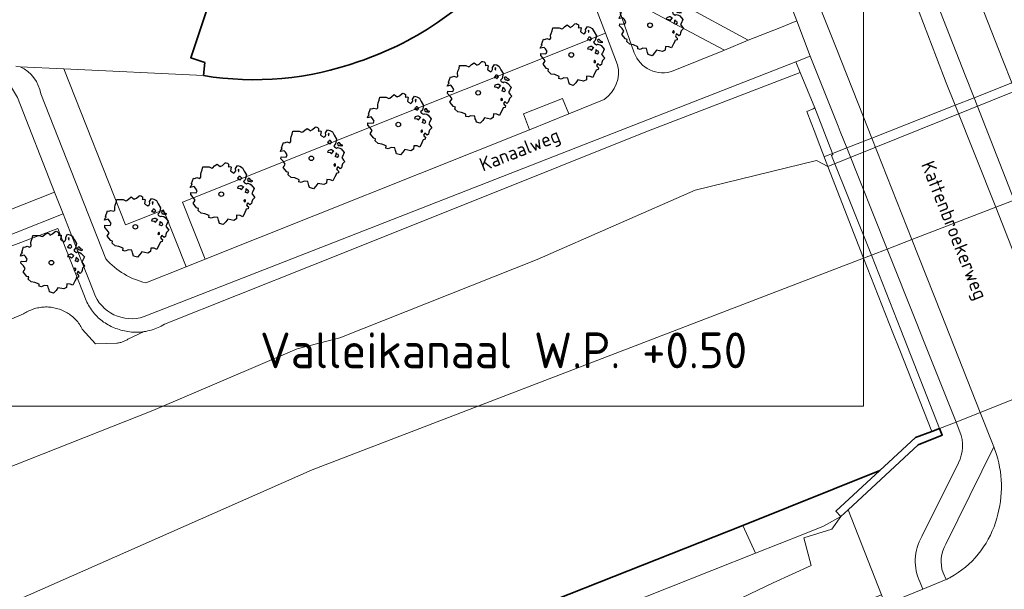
# Model space of a CAD drawing. Header units: metres. Extents: x 152391 to 157968, y 462336 to 467280.
# Tile 151 of 256: x 154747 to 154844, y 464243 to 464299. Entities that reach past the tile are written whole.
import ezdxf
from ezdxf.enums import TextEntityAlignment as Align

# ---------------------------------------------------------------- set-up
doc = ezdxf.new("R2010")
doc.units = ezdxf.units.M
doc.header["$LTSCALE"] = 0.75
doc.layers.get('0').update_dxf_attribs({"lineweight": 25})
for name, color, linetype, lineweight in [('B-GV-GR-BOOM-S', 252, 'Continuous', 25), ('B-OI-WH-WATERPEIL-T35', 3, 'Continuous', 35), ('B-WE-GK-BESCHOEIING-G', 251, 'GK-BESCHOEIING', 35), ('B-WE-GK-KADEMUUR-GV', 5, 'Continuous', 35), ('B-WE-GW-TALUD_KRUIN-G', 251, 'Continuous', 18), ('B-WE-IE-TERREINAFSCHEIDING_KUNSTMATIG_MUUR-GV', 251, 'Continuous', 18), ('B-WE-KW-KUNSTWERK_DEK-GV', 5, 'Continuous', 18), ('B-WE-OG-BEBOUWING-GV', 6, 'Continuous', 35), ('B-WE-OG-TERREIN_CULTUURSCHEIDING-GV', 251, 'Continuous', 18), ('B-WE-OG-TOPOGRAFIE-T18', 1, 'Continuous', 18), ('B-WE-OG-WATER_KANAAL-GV', 251, 'Continuous', 18), ('B-WE-OG-WATER_SLOOT-GV', 251, 'Continuous', 18), ('B-WE-VH-VERHARDING_ASFALT-GV', 251, 'Continuous', 18), ('B-WE-VH-VERHARDING_BETONSTRAATSTEEN-GV', 251, 'Continuous', 18), ('B-WE-VH-VERHARDING_TEGEL-GV', 251, 'Continuous', 18)]:
    doc.layers.add(name, color=color, linetype=linetype, lineweight=lineweight)
doc.layers.add('X-XX-AL-TEKENBLAD_HULPLIJN-G', color=7, linetype='Continuous', lineweight=18, plot=False)
doc.styles.add('NLCS-ISO-M750-T18', font='NLCS-ISO.ttf', dxfattribs={"height": 1.35})
doc.styles.add('NLCS-ISO-M750-T35', font='NLCS-ISO.ttf', dxfattribs={"height": 2.625})
doc.linetypes.add('GK-BESCHOEIING', pattern='A,30,-5,[1,NLCS.SHX,S=1,R=0,X=0,Y=0],-5', length=40)

# ---------------------------------------------------------------- blocks, each defined once
blk = doc.blocks.new('SGR-BOOM_50_100')
at = {"linetype": 'Continuous'}
for p, q in [((-0.649, 2.752), (-0.401, 2.928)), ((-0.401, 2.928), (-0.236, 2.811)), ((0.116, 2.811), (0.364, 3.044)), ((0.364, 3.044), (0.467, 3.074)), ((0.467, 3.074), (0.591, 3.015)), ((0.591, 3.015), (0.695, 2.928)), ((0.695, 2.928), (0.715, 2.723)), ((-2.014, 1.935), (-1.972, 2.11)), ((-1.993, 1.643), (-2.014, 1.935)), ((-1.972, 2.11), (-1.869, 2.373)), ((-1.869, 2.373), (-1.807, 2.665)), ((-1.807, 2.665), (-1.187, 2.665)), ((-1.187, 2.665), (-0.918, 2.548)), ((-0.918, 2.548), (-0.835, 2.577)), ((-0.835, 2.577), (-0.649, 2.752)), ((-0.236, 2.811), (-0.112, 2.694)), ((-0.112, 2.694), (0.116, 2.811)), ((0.715, 2.723), (0.674, 2.665)), ((0.674, 2.665), (0.943, 2.694)), ((0.964, 2.636), (0.902, 2.285)), ((0.902, 2.285), (1.005, 2.198)), ((0.943, 2.694), (0.964, 2.636)), ((1.005, 2.198), (1.232, 2.052)), ((1.232, 2.052), (1.336, 2.139)), ((1.336, 2.139), (1.418, 2.285)), ((1.398, 2.49), (1.584, 2.782)), ((1.418, 2.285), (1.398, 2.49)), ((1.584, 2.782), (1.811, 2.723)), ((1.729, 2.431), (1.646, 2.373)), ((1.646, 2.373), (1.687, 2.227)), ((1.687, 2.227), (1.708, 2.198)), ((1.708, 2.256), (1.729, 2.431)), ((1.811, 2.723), (2.059, 2.577)), ((2.059, 2.577), (2.225, 2.256)), ((2.225, 2.256), (2.452, 1.876)), ((-2.903, 1.029), (-2.717, 1.555)), ((-2.841, 0.942), (-2.903, 1.029)), ((-2.717, 1.555), (-2.593, 1.526)), ((-2.593, 1.526), (-2.386, 1.613)), ((-2.386, 1.613), (-2.096, 1.526)), ((-2.096, 1.526), (-1.993, 1.643)), ((1.667, 1.613), (1.584, 1.555)), ((1.584, 1.555), (1.646, 1.467)), ((1.646, 1.467), (1.749, 1.497)), ((1.729, 1.73), (1.667, 1.613)), ((1.832, 1.73), (1.729, 1.73)), ((1.749, 1.497), (1.832, 1.38)), ((1.915, 1.672), (1.832, 1.73)), ((1.832, 1.38), (1.915, 1.497)), ((1.997, 1.555), (1.915, 1.672)), ((1.915, 1.497), (1.997, 1.555)), ((2.349, 1.409), (2.183, 1.234)), ((2.183, 1.234), (2.266, 1.117)), ((2.266, 1.117), (2.452, 1)), ((2.452, 1.876), (2.349, 1.409)), ((2.452, 1), (2.556, 1.059)), ((2.618, 1.526), (2.556, 1.438)), ((2.556, 1.438), (2.597, 1.321)), ((2.556, 1.059), (2.783, 1)), ((2.597, 1.321), (2.721, 1.234)), ((2.742, 1.526), (2.618, 1.526)), ((2.721, 1.292), (2.907, 1.205)), ((2.721, 1.234), (2.742, 1.292)), ((2.886, 1.351), (2.742, 1.526)), ((2.783, 1), (2.907, 0.913)), ((3.072, 1.263), (2.886, 1.351)), ((2.907, 1.205), (3.072, 1.263)), ((-3.027, 0.65), (-2.944, 0.854)), ((-2.655, 0.737), (-3.027, 0.65)), ((-2.985, -0.051), (-2.965, 0.153)), ((-2.965, 0.153), (-2.469, 0.124)), ((-2.944, 0.854), (-2.841, 0.942)), ((-2.531, 0.591), (-2.655, 0.737)), ((-2.365, 0.329), (-2.531, 0.591)), ((-2.469, 0.124), (-2.365, 0.329)), ((1.646, 0.737), (1.584, 0.591)), ((1.584, 0.591), (1.832, 0.562)), ((1.873, 0.825), (1.646, 0.737)), ((1.832, 0.562), (1.977, 0.445)), ((1.977, 0.825), (1.873, 0.825)), ((2.163, 0.708), (1.977, 0.825)), ((1.977, 0.445), (2.142, 0.65)), ((2.142, 0.65), (2.204, 0.737)), ((2.39, 0.329), (2.328, 0.183)), ((2.549, 0.087), (2.328, 0.183)), ((2.411, 0.533), (2.39, 0.416)), ((2.39, 0.416), (2.39, 0.329)), ((2.535, 0.416), (2.411, 0.533)), ((2.618, 0.358), (2.535, 0.416)), ((2.549, 0.087), (2.68, 0.241)), ((2.68, 0.241), (2.618, 0.358)), ((2.907, 0.913), (3.217, 0.562)), ((3.052, 0.183), (2.969, 0.066)), ((2.969, 0.066), (3.135, -0.168)), ((3.217, 0.562), (3.052, 0.183)), ((-2.737, -0.314), (-2.985, -0.051)), ((-2.758, -0.898), (-2.655, -0.752)), ((-2.407, -1.336), (-2.758, -0.898)), ((-2.551, -0.577), (-2.737, -0.314)), ((-2.655, -0.752), (-2.551, -0.577)), ((2.287, -0.518), (2.204, -0.635)), ((2.204, -0.635), (2.225, -0.752)), ((2.245, -0.752), (2.37, -0.723)), ((2.37, -0.606), (2.287, -0.518)), ((2.37, -0.723), (2.37, -0.606)), ((2.597, -0.84), (2.473, -1.044)), ((2.804, -1.044), (2.597, -0.84)), ((2.948, -0.927), (2.804, -1.044)), ((2.99, -0.752), (2.948, -0.927)), ((3.052, -0.548), (2.99, -0.752)), ((3.279, -0.314), (3.052, -0.548)), ((3.135, -0.168), (3.279, -0.314)), ((-2.22, -1.394), (-2.407, -1.336)), ((-2.262, -1.599), (-2.22, -1.394)), ((-1.972, -1.862), (-2.262, -1.599)), ((-1.621, -1.92), (-1.972, -1.862)), ((-1.187, -2.095), (-1.621, -1.92)), ((2.287, -1.803), (2.101, -2.212)), ((2.411, -1.57), (2.287, -1.803)), ((2.432, -1.482), (2.411, -1.57)), ((2.638, -1.424), (2.432, -1.482)), ((2.473, -1.044), (2.535, -1.132)), ((2.535, -1.132), (2.659, -1.248)), ((2.659, -1.248), (2.638, -1.424)), ((-1.207, -2.3), (-1.187, -2.095)), ((-0.98, -2.358), (-1.207, -2.3)), ((-0.711, -2.241), (-0.98, -2.358)), ((-0.339, -2.271), (-0.711, -2.241)), ((-0.277, -2.533), (-0.339, -2.271)), ((-0.236, -2.65), (-0.277, -2.533)), ((-0.174, -2.855), (-0.236, -2.65)), ((0.199, -2.971), (-0.174, -2.855)), ((0.447, -2.709), (0.199, -2.971)), ((0.633, -2.446), (0.447, -2.709)), ((1.212, -2.563), (0.633, -2.446)), ((1.48, -2.417), (1.212, -2.563)), ((1.501, -2.066), (1.48, -2.417)), ((1.832, -2.095), (1.501, -2.066)), ((2.101, -2.212), (1.832, -2.095))]:
    blk.add_line(p, q, dxfattribs=at)
blk.add_circle((0, 0), 0.225, dxfattribs=at)

msp = doc.modelspace()

# ---------------------------------------------------------------- linework, layer by layer
at = {"layer": 'B-WE-GK-BESCHOEIING-G'}
msp.add_lwpolyline([(154831.57, 464254.789), (154818.16, 464249.432), (154787.191, 464237.177), (154746.395, 464220.892), (154699.38, 464202.247), (154674.271, 464192.084), (154657.765, 464185.324), (154637.255, 464176.189), (154620.495, 464168.434), (154606.038, 464162.015), (154599.532, 464159.215), (154587.056, 464153.591), (154555.539, 464140.99)], dxfattribs=at)
at = {"layer": 'B-WE-GK-KADEMUUR-GV'}
msp.add_lwpolyline([(154831.57, 464254.789), (154827.263, 464250.811), (154827.734, 464250.303), (154828.458, 464250.937), (154835.291, 464257.308), (154837.652, 464258.249), (154837.398, 464258.892), (154836.644, 464258.594), (154835.049, 464258.002)], close=True, dxfattribs=at)
at = {"layer": 'B-WE-GW-TALUD_KRUIN-G'}
msp.add_lwpolyline([(154561.479, 464138.859), (154563.336, 464138.258), (154568.323, 464140.684), (154569.38, 464140.361), (154570.374, 464140.769), (154577.423, 464143.66), (154594.156, 464150.169), (154603.563, 464154.996), (154627.101, 464165.361), (154649.758, 464175.325), (154682.182, 464188.093), (154720.291, 464202.844), (154758.721, 464218.235), (154793.587, 464231.794), (154808.198, 464237.623), (154821.128, 464243.831), (154824.851, 464245.514), (154824.13, 464248.227), (154826.852, 464249.059), (154827.734, 464250.303)], dxfattribs=at)
at = {"layer": 'B-WE-IE-TERREINAFSCHEIDING_KUNSTMATIG_MUUR-GV'}
for points in [[(154825.532, 464286.96), (154826.1, 464285.453), (154826.25, 464285.503), (154826.92, 464285.766), (154825.212, 464290.221), (154825.032, 464290.14), (154824.435, 464289.871), (154824.852, 464288.763), (154825.192, 464287.86)], [(154826.1, 464285.453), (154826.14, 464285.337), (154826.463, 464284.512), (154829.972, 464275.554), (154832.84, 464268.231), (154833.498, 464266.565), (154836.644, 464258.594), (154837.398, 464258.892), (154834.252, 464266.863), (154833.594, 464268.529), (154830.729, 464275.845), (154826.845, 464285.574), (154826.96, 464285.662), (154826.92, 464285.766), (154826.25, 464285.503)]]:
    msp.add_lwpolyline(points, close=True, dxfattribs=at)
at = {"layer": 'B-WE-KW-KUNSTWERK_DEK-GV'}
msp.add_lwpolyline([(154844.454, 464292.662), (154840.769, 464291.213), (154838.924, 464290.487), (154830.765, 464287.279), (154830.763, 464287.278), (154828.326, 464286.319), (154826.92, 464285.766), (154826.25, 464285.503), (154826.1, 464285.453), (154826.14, 464285.337), (154826.463, 464284.512), (154829.972, 464275.554), (154832.84, 464268.231), (154833.498, 464266.565), (154836.644, 464258.594), (154837.398, 464258.892), (154839.004, 464259.53), (154841.365, 464260.469), (154849.541, 464263.719)], dxfattribs=at)
at = {"layer": 'B-WE-OG-BEBOUWING-GV'}
for points in [[(154780.625, 464294.75, 0.146639), (154795.41, 464305.19)], [(154765.45, 464293.38, 0.126391), (154780.625, 464294.75)]]:
    msp.add_lwpolyline(points, format="xyb", dxfattribs=at)
msp.add_lwpolyline([(154766.893, 464303.159), (154764.221, 464295.133), (154765.59, 464294.66), (154765.45, 464293.38)], dxfattribs=at)
at = {"layer": 'B-WE-OG-TERREIN_CULTUURSCHEIDING-GV'}
for points in [[(154751.806, 464294.043), (154757.833, 464278.793), (154761.548, 464280.276), (154763.753, 464274.695), (154765.61, 464275.436), (154763.405, 464281.017), (154804.739, 464297.516), (154802.55, 464303.22), (154796.445, 464306.585), (154796.106, 464306.114), (154795.936, 464305.881), (154795.762, 464305.649), (154795.41, 464305.19)], [(154811.36, 464293.84), (154816.383, 464295.857), (154816.386, 464295.862), (154805.44, 464301.69), (154807.563, 464295.621)], [(154805.92, 464294.44), (154804.739, 464297.516), (154763.405, 464281.017), (154765.61, 464275.436), (154797.32, 464288.085), (154797.317, 464288.093)], [(154745.871, 464276.426), (154751.237, 464278.448), (154754.073, 464271.238), (154754.149, 464271.084), (154754.231, 464270.933), (154754.318, 464270.786), (154754.409, 464270.641), (154754.506, 464270.499), (154754.608, 464270.361), (154754.714, 464270.226), (154754.824, 464270.095), (154754.94, 464269.968), (154755.059, 464269.845), (154755.183, 464269.726), (154755.307, 464269.614), (154755.436, 464269.506), (154755.568, 464269.402), (154755.704, 464269.303), (154755.842, 464269.209), (154755.984, 464269.119), (154756.129, 464269.034), (154756.276, 464268.953), (154756.427, 464268.878), (154756.579, 464268.808), (154756.734, 464268.743), (154756.891, 464268.684), (154757.05, 464268.629), (154757.217, 464268.57), (154757.386, 464268.517), (154757.557, 464268.47), (154757.729, 464268.428), (154757.903, 464268.393), (154758.078, 464268.363), (154758.253, 464268.339), (154758.43, 464268.321), (154758.607, 464268.309), (154758.784, 464268.302), (154758.961, 464268.302), (154759.138, 464268.308), (154759.315, 464268.32), (154759.492, 464268.337), (154759.667, 464268.361), (154759.842, 464268.391), (154760.015, 464268.426), (154760.187, 464268.467), (154760.358, 464268.514), (154760.527, 464268.566), (154760.694, 464268.624), (154760.859, 464268.688), (154761.021, 464268.757), (154761.182, 464268.832), (154761.339, 464268.912), (154761.494, 464268.997), (154761.646, 464269.088), (154776.043, 464274.811), (154791.787, 464281.121), (154808.516, 464287.806), (154823.784, 464293.679), (154823.348, 464294.734), (154779.599, 464277.632), (154759.647, 464269.832)], [(154759.83, 464273.13), (154763.753, 464274.695), (154761.548, 464280.276), (154757.833, 464278.793), (154751.806, 464294.043), (154747.551, 464294.25)], [(154765.45, 464293.38), (154751.806, 464294.043)], [(154749.55, 464291.59), (154755.92, 464275.47)], [(154741.664, 464278.357), (154750.915, 464282.005), (154747.3, 464291.25)], [(154797.317, 464288.093), (154796.73, 464289.63), (154800.55, 464291.16), (154801.16, 464289.63), (154804.63, 464291.06)], [(154754.731, 464272.21), (154753.58, 464275.19), (154751.753, 464279.863), (154742.527, 464276.225), (154738.937, 464274.736), (154735.002, 464272.901), (154730.004, 464270.349), (154724.766, 464267.876), (154719.741, 464265.829), (154705.632, 464260.973), (154704.134, 464260.458), (154702.568, 464259.897), (154692.781, 464256.39), (154671.697, 464248.254), (154627.413, 464230.7), (154624.471, 464229.534), (154617.032, 464226.585), (154571.779, 464208.587)], [(154735.797, 464264.942), (154747.858, 464270.089), (154747.972, 464270.163), (154748.088, 464270.233), (154748.207, 464270.3), (154748.328, 464270.362), (154748.451, 464270.42), (154748.576, 464270.474), (154748.703, 464270.523), (154748.831, 464270.568), (154748.961, 464270.609), (154749.092, 464270.645), (154749.224, 464270.677), (154749.358, 464270.704), (154749.492, 464270.727), (154749.627, 464270.745), (154749.762, 464270.758), (154749.898, 464270.767), (154750.034, 464270.771), (154750.17, 464270.77), (154750.306, 464270.765), (154750.441, 464270.755), (154750.577, 464270.741), (154750.711, 464270.721), (154750.845, 464270.698), (154750.978, 464270.669), (154751.11, 464270.637), (154751.241, 464270.599), (154751.373, 464270.557), (154751.503, 464270.51), (154751.631, 464270.458), (154751.757, 464270.403), (154751.882, 464270.342), (154752.004, 464270.278), (154752.124, 464270.209), (154752.241, 464270.136), (154752.356, 464270.059), (154752.468, 464269.978), (154752.577, 464269.894), (154752.683, 464269.805), (154752.787, 464269.713), (154752.886, 464269.618), (154752.983, 464269.519), (154753.076, 464269.416), (154753.165, 464269.311), (154753.251, 464269.202), (154753.332, 464269.091), (154753.41, 464268.977), (154753.484, 464268.86), (154753.554, 464268.741), (154753.619, 464268.619), (154754.898, 464267.172), (154756.987, 464267.235), (154757.07, 464267.244), (154757.152, 464267.256), (154757.233, 464267.271), (154757.314, 464267.288), (154757.395, 464267.308), (154757.474, 464267.332), (154757.553, 464267.357), (154757.631, 464267.386), (154757.708, 464267.417), (154757.783, 464267.451), (154757.858, 464267.488), (154757.931, 464267.527), (154758.002, 464267.569), (154758.072, 464267.613), (154759.667, 464268.361), (154759.492, 464268.337), (154759.315, 464268.32), (154759.138, 464268.308), (154758.961, 464268.302), (154758.784, 464268.302), (154758.607, 464268.309), (154758.43, 464268.321), (154758.253, 464268.339), (154758.078, 464268.363), (154757.903, 464268.393), (154757.729, 464268.428), (154757.557, 464268.47), (154757.386, 464268.517), (154757.217, 464268.57), (154757.05, 464268.629), (154756.891, 464268.684), (154756.734, 464268.743), (154756.579, 464268.808), (154756.427, 464268.878), (154756.276, 464268.953), (154756.129, 464269.034), (154755.984, 464269.119), (154755.842, 464269.209), (154755.704, 464269.303), (154755.568, 464269.402), (154755.436, 464269.506), (154755.307, 464269.614), (154755.183, 464269.726), (154755.059, 464269.845), (154754.94, 464269.968), (154754.824, 464270.095), (154754.714, 464270.226), (154754.608, 464270.361), (154754.506, 464270.499), (154754.409, 464270.641), (154754.318, 464270.786), (154754.231, 464270.933), (154754.149, 464271.084), (154754.073, 464271.238), (154751.237, 464278.448), (154745.871, 464276.426)], [(154691.528, 464186.916), (154769.156, 464217.739), (154807.259, 464233.177), (154831.702, 464242.651), (154828.458, 464250.937), (154827.734, 464250.303), (154826.852, 464249.059), (154824.13, 464248.227), (154824.851, 464245.514), (154821.128, 464243.831), (154808.198, 464237.623), (154793.587, 464231.794), (154758.721, 464218.235), (154720.291, 464202.844)], [(154720.291, 464202.844), (154758.721, 464218.235), (154793.587, 464231.794), (154808.198, 464237.623), (154821.128, 464243.831), (154824.851, 464245.514), (154824.13, 464248.227), (154826.852, 464249.059), (154827.734, 464250.303), (154826.063, 464249.358), (154824.044, 464248.551), (154819.409, 464246.699), (154802.337, 464239.947), (154782.152, 464231.99), (154773.961, 464228.7), (154764.407, 464224.83), (154750.913, 464219.504), (154732.284, 464212.069)]]:
    msp.add_lwpolyline(points, dxfattribs=at)
for points in [[(154795.41, 464305.19, -0.146639), (154780.625, 464294.75)], [(154807.563, 464295.621, 0.420155), (154811.36, 464293.84)], [(154780.625, 464294.75, -0.126391), (154765.45, 464293.38)], [(154804.63, 464291.06, 0.313555), (154805.92, 464294.44)], [(154747.551, 464294.25, -0.254734), (154749.55, 464291.59)], [(154755.92, 464275.47, 0.154912), (154759.83, 464273.13)], [(154759.647, 464269.832, -0.407697), (154754.731, 464272.21)]]:
    msp.add_lwpolyline(points, format="xyb", dxfattribs=at)
msp.add_lwpolyline([(154821.789, 464298.064), (154823.45, 464298.72), (154821.364, 464304.152), (154812.068, 464300.442), (154818.69, 464296.84)], close=True, dxfattribs=at)
at = {"layer": 'B-WE-OG-WATER_KANAAL-GV'}
for points in [[(155176.887, 464410.714), (155116.149, 464389.895), (154991, 464337.401), (154853.098, 464284.437), (154852.437, 464284.183), (154850.831, 464283.566), (154848.419, 464282.64), (154844.688, 464281.207), (154842.881, 464280.513), (154834.684, 464277.365), (154832.266, 464276.436), (154830.729, 464275.845), (154829.972, 464275.554), (154776.076, 464254.855), (154570.283, 464163.941)], [(154570.283, 464163.941), (154776.076, 464254.855), (154829.972, 464275.554), (154830.729, 464275.845), (154832.266, 464276.436), (154834.684, 464277.365), (154842.881, 464280.513), (154844.688, 464281.207), (154848.419, 464282.64), (154850.831, 464283.566), (154852.437, 464284.183), (154853.098, 464284.437), (154991, 464337.401)], [(154906.143, 464318.875), (154888.1, 464311.358), (154873.306, 464305.434), (154858.234, 464299.031), (154854.047, 464296.482), (154849.911, 464294.615), (154849.723, 464293.876), (154849.282, 464293.698), (154826.463, 464284.512), (154825.352, 464285.097), (154813.509, 464282.189), (154798.076, 464275.417), (154778.78, 464267.761), (154774.62, 464266.695), (154760.52, 464260.664), (154743.069, 464253.768)], [(154746.395, 464220.892), (154749.595, 464222.169), (154763.272, 464227.629), (154772.859, 464231.456), (154780.926, 464234.676), (154787.191, 464237.177), (154818.16, 464249.432), (154831.57, 464254.789), (154835.049, 464258.002), (154836.644, 464258.594), (154837.398, 464258.892), (154839.004, 464259.53), (154841.365, 464260.469), (154849.541, 464263.719), (154851.288, 464264.414), (154855.04, 464265.906), (154857.423, 464266.853), (154859.006, 464267.482), (154859.672, 464267.722), (154861.389, 464268.384), (154865.431, 464268.328), (154881.47, 464274.568), (154900.085, 464281.915)]]:
    msp.add_lwpolyline(points, dxfattribs=at)
at = {"layer": 'B-WE-OG-WATER_SLOOT-GV'}
for points in [[(154743.069, 464253.768), (154760.52, 464260.664), (154774.62, 464266.695), (154778.78, 464267.761), (154798.076, 464275.417), (154813.509, 464282.189), (154825.352, 464285.097), (154826.463, 464284.512), (154826.14, 464285.337), (154826.1, 464285.453), (154825.532, 464286.96), (154825.192, 464287.86), (154824.852, 464288.763), (154824.435, 464289.871), (154825.032, 464290.14), (154825.212, 464290.221), (154823.784, 464293.679), (154808.516, 464287.806), (154791.787, 464281.121), (154776.043, 464274.811), (154761.646, 464269.088), (154761.494, 464268.997), (154761.339, 464268.912), (154761.182, 464268.832), (154761.021, 464268.757), (154760.859, 464268.688), (154760.694, 464268.624), (154760.527, 464268.566), (154760.358, 464268.514), (154760.187, 464268.467), (154760.015, 464268.426), (154759.842, 464268.391), (154759.667, 464268.361), (154758.072, 464267.613), (154758.002, 464267.569), (154757.931, 464267.527), (154757.858, 464267.488), (154757.783, 464267.451), (154757.708, 464267.417), (154757.631, 464267.386), (154757.553, 464267.357), (154757.474, 464267.332), (154757.395, 464267.308), (154757.314, 464267.288), (154757.233, 464267.271), (154757.152, 464267.256), (154757.07, 464267.244), (154756.987, 464267.235), (154754.898, 464267.172), (154753.619, 464268.619), (154753.554, 464268.741), (154753.484, 464268.86), (154753.41, 464268.977), (154753.332, 464269.091), (154753.251, 464269.202), (154753.165, 464269.311), (154753.076, 464269.416), (154752.983, 464269.519), (154752.886, 464269.618), (154752.787, 464269.713), (154752.683, 464269.805), (154752.577, 464269.894), (154752.468, 464269.978), (154752.356, 464270.059), (154752.241, 464270.136), (154752.124, 464270.209), (154752.004, 464270.278), (154751.882, 464270.342), (154751.757, 464270.403), (154751.631, 464270.458), (154751.503, 464270.51), (154751.373, 464270.557), (154751.241, 464270.599), (154751.11, 464270.637), (154750.978, 464270.669), (154750.845, 464270.698), (154750.711, 464270.721), (154750.577, 464270.741), (154750.441, 464270.755), (154750.306, 464270.765), (154750.17, 464270.77), (154750.034, 464270.771), (154749.898, 464270.767), (154749.762, 464270.758), (154749.627, 464270.745), (154749.492, 464270.727), (154749.358, 464270.704), (154749.224, 464270.677), (154749.092, 464270.645), (154748.961, 464270.609), (154748.831, 464270.568), (154748.703, 464270.523), (154748.576, 464270.474), (154748.451, 464270.42), (154748.328, 464270.362), (154748.207, 464270.3), (154748.088, 464270.233), (154747.972, 464270.163), (154747.858, 464270.089), (154735.797, 464264.942)], [(154844.454, 464292.662), (154840.769, 464291.213), (154838.924, 464290.487), (154830.765, 464287.279), (154830.763, 464287.278), (154828.326, 464286.319), (154826.92, 464285.766), (154826.25, 464285.503), (154826.1, 464285.453), (154826.14, 464285.337), (154826.463, 464284.512), (154849.282, 464293.698)]]:
    msp.add_lwpolyline(points, dxfattribs=at)
for points in [[(154827.734, 464250.303), (154827.263, 464250.811), (154831.57, 464254.789), (154818.16, 464249.432), (154819.409, 464246.699), (154824.044, 464248.551), (154826.063, 464249.358)], [(154782.152, 464231.99), (154802.337, 464239.947), (154819.409, 464246.699), (154818.16, 464249.432), (154787.191, 464237.177), (154780.926, 464234.676)]]:
    msp.add_lwpolyline(points, close=True, dxfattribs=at)
at = {"layer": 'B-WE-VH-VERHARDING_ASFALT-GV'}
for points in [[(154843.568, 464294.898), (154841.706, 464299.606), (154840.726, 464302.047), (154840.576, 464302.455), (154838.381, 464308.423), (154836.914, 464312.722), (154831.493, 464328.602), (154830.796, 464330.588), (154827.781, 464339.756), (154823.533, 464338.219)], [(154823.533, 464338.219), (154819.027, 464336.588), (154819.265, 464335.669), (154821.127, 464327.111), (154821.47, 464325.171), (154824.477, 464306.975), (154825.103, 464303.189), (154824.563, 464302.966), (154825.865, 464299.672), (154827.273, 464296.108), (154829.916, 464289.424)], [(154829.916, 464289.424), (154830.765, 464287.279), (154838.924, 464290.487), (154838.052, 464292.685), (154837.079, 464295.138), (154834.973, 464300.69), (154833.35, 464305.437), (154829.995, 464314.648), (154825.815, 464326.67), (154825.205, 464328.712), (154824.007, 464332.88), (154823.211, 464337.657)], [(154824.21, 464337.708), (154827.102, 464329.294), (154827.778, 464327.412), (154835.034, 464306.627), (154837.482, 464299.585), (154839.9, 464293.428), (154840.769, 464291.213), (154844.454, 464292.662), (154843.568, 464294.898)], [(154807.563, 464295.621), (154805.44, 464301.69), (154802.55, 464303.22), (154804.739, 464297.516)], [(154759.647, 464269.832), (154779.599, 464277.632), (154823.348, 464294.734), (154824.76, 464295.27), (154823.45, 464298.72), (154821.789, 464298.064), (154818.69, 464296.84), (154816.386, 464295.862), (154816.383, 464295.857), (154811.36, 464293.84)], [(154804.739, 464297.516), (154805.92, 464294.44)], [(154741.41, 464293.78), (154746.7, 464292.22), (154747.3, 464291.25), (154750.915, 464282.005), (154751.753, 464279.863), (154753.58, 464275.19), (154754.731, 464272.21)], [(154747.551, 464294.25), (154747.13, 464294.31)], [(154755.92, 464275.47), (154749.55, 464291.59)], [(154804.63, 464291.06), (154801.16, 464289.63), (154797.317, 464288.093), (154797.32, 464288.085), (154765.61, 464275.436), (154763.753, 464274.695), (154759.83, 464273.13)], [(154742.527, 464276.225), (154751.753, 464279.863), (154750.915, 464282.005), (154741.664, 464278.357)], [(154853.556, 464253.6), (154849.541, 464263.719), (154841.365, 464260.469), (154842.694, 464257.111), (154842.962, 464256.345)], [(154838.035, 464244.131), (154835.749, 464243.21), (154834.873, 464242.839), (154832.07, 464241.71), (154834.525, 464235.427), (154837.296, 464236.543), (154838.218, 464236.885), (154840.586, 464237.604)], [(154838.434, 464244.338), (154838.399, 464244.319)]]:
    msp.add_lwpolyline(points, dxfattribs=at)
for points in [[(154811.36, 464293.84, -0.420155), (154807.563, 464295.621)], [(154805.92, 464294.44, -0.313555), (154804.63, 464291.06)], [(154749.55, 464291.59, 0.254734), (154747.551, 464294.25)], [(154759.83, 464273.13, -0.154912), (154755.92, 464275.47)], [(154754.731, 464272.21, 0.407697), (154759.647, 464269.832)], [(154842.962, 464256.345, -0.159391), (154842.859, 464249.726)], [(154842.859, 464249.726, -0.192718), (154838.434, 464244.338)], [(154838.399, 464244.319, -0.010915), (154838.035, 464244.131)]]:
    msp.add_lwpolyline(points, format="xyb", dxfattribs=at)
for points in [[(154847.443, 464274.196), (154851.288, 464264.414), (154855.04, 464265.906), (154851.159, 464275.716), (154848.419, 464282.64), (154844.454, 464292.662), (154840.769, 464291.213), (154844.688, 464281.207)], [(154849.541, 464263.719), (154845.674, 464273.471), (154842.881, 464280.513), (154838.924, 464290.487), (154830.765, 464287.279), (154830.763, 464287.278), (154834.684, 464277.365), (154837.541, 464270.143), (154841.365, 464260.469)]]:
    msp.add_lwpolyline(points, close=True, dxfattribs=at)
at = {"layer": 'B-WE-VH-VERHARDING_BETONSTRAATSTEEN-GV'}
for points in [[(154823.211, 464337.657), (154824.007, 464332.88), (154825.205, 464328.712), (154825.815, 464326.67), (154829.995, 464314.648), (154833.35, 464305.437), (154834.973, 464300.69), (154837.079, 464295.138), (154838.052, 464292.685), (154838.924, 464290.487), (154840.769, 464291.213), (154839.9, 464293.428), (154837.482, 464299.585), (154835.034, 464306.627), (154827.778, 464327.412), (154827.102, 464329.294), (154824.21, 464337.708)], [(154842.962, 464256.345), (154842.694, 464257.111), (154838.014, 464247.603)], [(154837.735, 464244.796), (154838.035, 464244.131)], [(154838.399, 464244.319), (154838.434, 464244.338)]]:
    msp.add_lwpolyline(points, dxfattribs=at)
for points in [[(154801.16, 464289.63), (154800.55, 464291.16), (154796.73, 464289.63), (154797.317, 464288.093)], [(154845.674, 464273.471), (154849.541, 464263.719), (154851.288, 464264.414), (154847.443, 464274.196), (154844.688, 464281.207), (154840.769, 464291.213), (154838.924, 464290.487), (154842.881, 464280.513)]]:
    msp.add_lwpolyline(points, close=True, dxfattribs=at)
for points in [[(154842.859, 464249.726, 0.159391), (154842.962, 464256.345)], [(154838.434, 464244.338, 0.192718), (154842.859, 464249.726)], [(154838.014, 464247.603, 0.225511), (154837.735, 464244.796)], [(154838.035, 464244.131, 0.010915), (154838.399, 464244.319)]]:
    msp.add_lwpolyline(points, format="xyb", dxfattribs=at)
at = {"layer": 'B-WE-VH-VERHARDING_TEGEL-GV'}
for points in [[(154754.4, 464412.422), (154755.13, 464410.56), (154755.287, 464410.404), (154765.559, 464384.16), (154764.59, 464383.192), (154761.359, 464380.338), (154764.64, 464372.06), (154765.42, 464369.94), (154772.048, 464353.339), (154772.838, 464351.219), (154779.3, 464335.03), (154780.079, 464332.84), (154784.61, 464321.69), (154788.784, 464310.746), (154795.13, 464307.31), (154796.445, 464306.585), (154802.55, 464303.22), (154805.44, 464301.69), (154816.386, 464295.862), (154818.69, 464296.84), (154812.068, 464300.442), (154809.785, 464301.684), (154803.91, 464304.88)], [(154821.23, 464304.5), (154821.364, 464304.152), (154823.45, 464298.72), (154824.76, 464295.27), (154827.478, 464288.446), (154827.694, 464287.905), (154828.326, 464286.319), (154830.763, 464287.278), (154830.765, 464287.279), (154829.916, 464289.424), (154827.273, 464296.108), (154825.865, 464299.672), (154824.563, 464302.966), (154823.08, 464306.72)], [(154838.014, 464247.603), (154842.694, 464257.111), (154841.365, 464260.469), (154839.004, 464259.53)], [(154839.004, 464259.53), (154837.398, 464258.892), (154837.652, 464258.249), (154835.291, 464257.308), (154828.458, 464250.937), (154831.702, 464242.651), (154832.07, 464241.71), (154834.873, 464242.839), (154835.749, 464243.21), (154835.496, 464243.858)], [(154839.385, 464258.575), (154839.004, 464259.53)], [(154839.004, 464259.53), (154839.385, 464258.575)], [(154835.675, 464248.353), (154839.23, 464255.542)], [(154839.23, 464255.542), (154835.675, 464248.353)], [(154835.496, 464243.858), (154835.749, 464243.21), (154838.035, 464244.131), (154837.735, 464244.796)]]:
    msp.add_lwpolyline(points, dxfattribs=at)
for points in [[(154840.726, 464302.047), (154841.706, 464299.606), (154843.568, 464294.898), (154844.454, 464292.662), (154846.87, 464293.612), (154845.981, 464295.863), (154845.003, 464298.345), (154844.27, 464300.204), (154844.071, 464302.496), (154843.871, 464303.841), (154844.021, 464305.634), (154844.072, 464313.954), (154844.768, 464344.207), (154844.341, 464345.747), (154842.207, 464344.978), (154842.467, 464343.535), (154842.153, 464334.63), (154841.826, 464321.227), (154841.575, 464302.346)], [(154828.326, 464286.319), (154827.694, 464287.905), (154827.478, 464288.446), (154824.76, 464295.27), (154823.348, 464294.734), (154823.784, 464293.679), (154825.212, 464290.221), (154826.92, 464285.766)], [(154835.162, 464269.17), (154835.825, 464267.507), (154839.004, 464259.53), (154841.365, 464260.469), (154837.541, 464270.143), (154834.684, 464277.365), (154830.763, 464287.278), (154828.326, 464286.319), (154832.266, 464276.436)], [(154837.398, 464258.892), (154839.004, 464259.53), (154835.825, 464267.507), (154835.162, 464269.17), (154832.266, 464276.436), (154828.326, 464286.319), (154826.92, 464285.766), (154826.96, 464285.662), (154826.845, 464285.574), (154830.729, 464275.845), (154833.594, 464268.529), (154834.252, 464266.863)]]:
    msp.add_lwpolyline(points, close=True, dxfattribs=at)
for points in [[(154839.23, 464255.542, 0.213319), (154839.385, 464258.575)], [(154839.385, 464258.575, -0.213319), (154839.23, 464255.542)], [(154835.496, 464243.858, -0.254278), (154835.675, 464248.353)], [(154835.675, 464248.353, 0.254278), (154835.496, 464243.858)], [(154837.735, 464244.796, -0.225511), (154838.014, 464247.603)]]:
    msp.add_lwpolyline(points, format="xyb", dxfattribs=at)
at = {"layer": 'X-XX-AL-TEKENBLAD_HULPLIJN-G', "flags": 128}
msp.add_lwpolyline([(154979.956, 464691.572), (154672.455, 464691.572), (154514.955, 464691.572), (154364.955, 464691.572), (154364.955, 464476.322), (154364.955, 464261.072), (154514.955, 464261.072), (154672.455, 464261.072), (154829.956, 464261.072), (154829.956, 464350.582), (154979.956, 464350.582)], close=True, dxfattribs=at)

# ---------------------------------------------------------------- block references
at = {"layer": 'B-GV-GR-BOOM-S', "transparency": 33554559}
for p in [(154809.1, 464298.3), (154801.4, 464295.4), (154792.3, 464291.7), (154784.5, 464288.6), (154776, 464285.3), (154767.2, 464281.8), (154758.8, 464278.6), (154750.6, 464275.1)]:
    msp.add_blockref('SGR-BOOM_50_100', p, dxfattribs=at)

# ---------------------------------------------------------------- texts
at = {"layer": 'B-OI-WH-WATERPEIL-T35', "style": 'NLCS-ISO-M750-T35'}
msp.add_text('Valleikanaal W.P. +0.50', height=3.5, dxfattribs=at).set_placement((154770.982, 464264.784))
at = {"layer": 'B-WE-OG-TOPOGRAFIE-T18', "style": 'NLCS-ISO-M750-T18'}
for s, rotation, p in [('Kanaalweg', 21.6, (154796.435, 464285.942)), ('Kattenbroekerweg', 291.7, (154838.66, 464278.192))]:
    msp.add_text(s, height=1.35, rotation=rotation, dxfattribs=at).set_placement(p, align=Align.MIDDLE)

doc.saveas('drawing.dxf')
